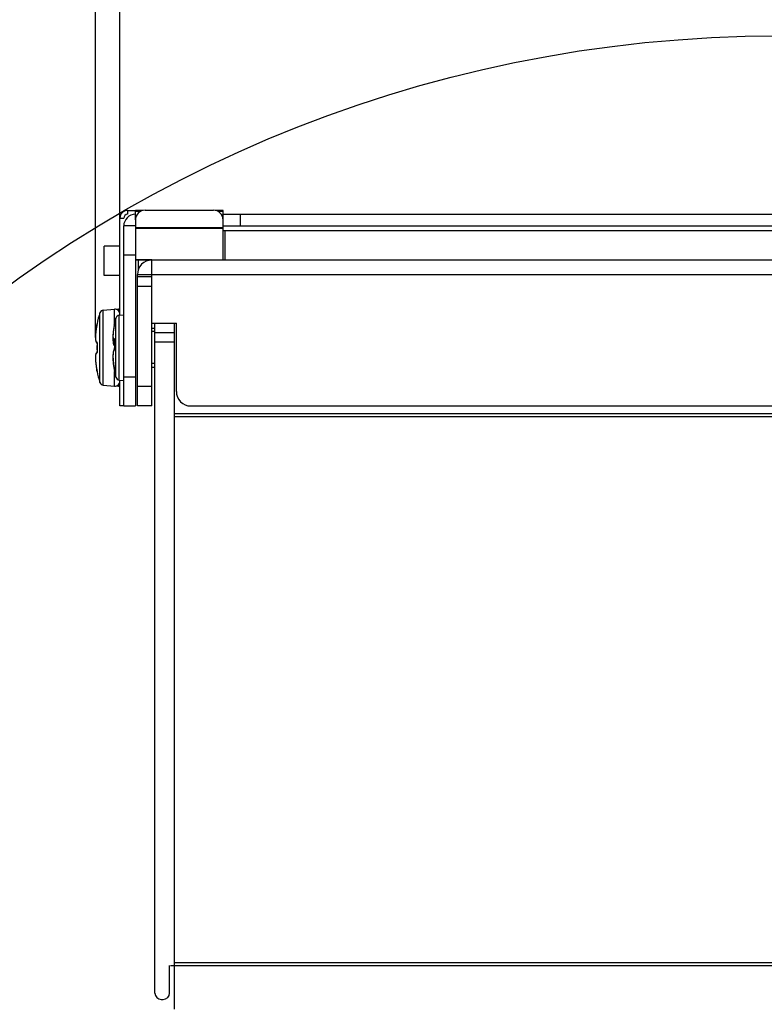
# Model space of a CAD drawing. Header units: millimetres. Extents: x 0 to 420, y 0 to 297.
# Tile 100 of 104: x 333 to 352, y 234 to 259. Entities that reach past the tile are written whole.
import ezdxf

# ---------------------------------------------------------------- set-up
doc = ezdxf.new("R2010")
doc.units = ezdxf.units.MM
doc.header["$LTSCALE"] = 23.1
doc.header["$PDMODE"] = 3
doc.header["$PDSIZE"] = 0.3125
doc.layers.get('0').update_dxf_attribs({"linetype": 'CONTINUOUS'})
doc.layers.get('Defpoints').update_dxf_attribs({"linetype": 'CONTINUOUS'})
for name, color, linetype in [('02___PRT_ALL_AXES', 7, 'CONTINUOUS'), ('AXES', 7, 'CONTINUOUS'), ('DIM_PILOTEES', 7, 'CONTINUOUS')]:
    doc.layers.add(name, color=color, linetype=linetype)
doc.styles.get("Standard").update_dxf_attribs({"font": 'txt', "width": 0.7})
doc.dimstyles.new('DIMSTYLE_1', dxfattribs={"dimtxt": 2.5, "dimasz": 3.5, "dimexe": 2, "dimexo": 0, "dimtad": 1, "dimdec": 0, "dimlfac": 4, "dimdsep": 46, "dimtxsty": 'Standard', "dimblk": '_FILLED', "dimblk1": '_FILLED', "dimblk2": '_FILLED', "dimcen": 0.09, "dimazin": 2, "dimtp": 0.5, "dimtm": 0.5, "dimtfac": 1, "dimtdec": 0, "dimtofl": 0, "dimtmove": 0, "dimatfit": 3, "dimldrblk": '_FILLED', "dimfxl": 0, "dimtolj": 1, "dimarcsym": 0})
doc.dimstyles.new('DIMSTYLE_5', dxfattribs={"dimtxt": 2.5, "dimasz": 3.5, "dimexe": 2, "dimexo": 0, "dimgap": 2.5, "dimtad": 1, "dimlfac": 4, "dimdsep": 46, "dimtxsty": 'Standard', "dimblk": '_FILLED', "dimblk1": '_FILLED', "dimblk2": '_FILLED', "dimcen": 0.09, "dimazin": 2, "dimtp": 0.5, "dimtm": 0.5, "dimtfac": 1, "dimtofl": 0, "dimtmove": 0, "dimatfit": 3, "dimldrblk": '_FILLED', "dimfxl": 0, "dimtolj": 1, "dimarcsym": 0})

# ---------------------------------------------------------------- blocks, each defined once
blk = doc.blocks.new('_FILLED')
at = {"color": 0, "linetype": 'ByBlock'}
blk.add_solid([(0, 0), (-1, 0.1429), (-1, -0.1429)], dxfattribs=at)
blk = doc.blocks.new('*D6')
at = {"layer": 'DIM_PILOTEES', "color": 2, "linetype": 'Continuous'}
for p, q in [((370.369, 250.876), (370.369, 152.328)), ((334.079, 188.243), (334.079, 152.328)), ((334.079, 154.328), (352.224, 154.328)), ((370.369, 154.328), (352.224, 154.328))]:
    blk.add_line(p, q, dxfattribs=at)
at = {"layer": 'DIM_PILOTEES', "color": 2, "linetype": 'Continuous', "xscale": 3.5, "yscale": 3.5, "zscale": 3.5, "rotation": 180}
blk.add_blockref('_FILLED', (334.079, 154.328), dxfattribs=at)
at = {"layer": 'DIM_PILOTEES', "color": 2, "linetype": 'Continuous', "xscale": 3.5, "yscale": 3.5, "zscale": 3.5}
blk.add_blockref('_FILLED', (370.369, 154.328), dxfattribs=at)
at = {"layer": 'DIM_PILOTEES', "color": 2, "linetype": 'Continuous', "insert": (352.835, 157.453), "char_height": 2.5, "width": 7.76786, "attachment_point": 2, "line_spacing_factor": 0.9}
blk.add_mtext('{\\ftxt;\\W0.0001;\\H0.0001;\\~}{\\ftxt;\\W2.0714285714;\\H2.5; }{\\ftxt;\\W0.0001;\\H0.0001;\\~}', dxfattribs=at)
blk = doc.blocks.new('*D7')
at = {"layer": 'DIM_PILOTEES', "color": 2, "linetype": 'Continuous'}
for p, q in [((335.9, 254.054), (335.9, 267.016)), ((369.775, 254.054), (369.775, 267.016)), ((335.9, 265.016), (352.838, 265.016)), ((369.775, 265.016), (352.838, 265.016))]:
    blk.add_line(p, q, dxfattribs=at)
at = {"layer": 'DIM_PILOTEES', "color": 2, "linetype": 'Continuous', "xscale": 3.5, "yscale": 3.5, "zscale": 3.5, "rotation": 180}
blk.add_blockref('_FILLED', (335.9, 265.016), dxfattribs=at)
at = {"layer": 'DIM_PILOTEES', "color": 2, "linetype": 'Continuous', "xscale": 3.5, "yscale": 3.5, "zscale": 3.5}
blk.add_blockref('_FILLED', (369.775, 265.016), dxfattribs=at)
at = {"layer": 'DIM_PILOTEES', "color": 2, "linetype": 'Continuous', "insert": (352.702, 268.141), "char_height": 2.5, "width": 7.76786, "attachment_point": 2, "line_spacing_factor": 0.9}
blk.add_mtext('{\\ftxt;\\W0.0001;\\H0.0001;\\~}{\\ftxt;\\W2.0714285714;\\H2.5; }{\\ftxt;\\W0.0001;\\H0.0001;\\~}', dxfattribs=at)
blk = doc.blocks.new('*D8')
at = {"layer": 'DIM_PILOTEES', "color": 2, "linetype": 'Continuous'}
for p, q in [((335.273, 250.99), (335.273, 273.834)), ((370.402, 250.99), (370.402, 273.834)), ((335.273, 271.834), (352.838, 271.834)), ((370.402, 271.834), (352.838, 271.834))]:
    blk.add_line(p, q, dxfattribs=at)
at = {"layer": 'DIM_PILOTEES', "color": 2, "linetype": 'Continuous', "xscale": 3.5, "yscale": 3.5, "zscale": 3.5, "rotation": 180}
blk.add_blockref('_FILLED', (335.273, 271.834), dxfattribs=at)
at = {"layer": 'DIM_PILOTEES', "color": 2, "linetype": 'Continuous', "xscale": 3.5, "yscale": 3.5, "zscale": 3.5}
blk.add_blockref('_FILLED', (370.402, 271.834), dxfattribs=at)
at = {"layer": 'DIM_PILOTEES', "color": 2, "linetype": 'Continuous', "insert": (352.111, 274.959), "char_height": 2.5, "width": 7.23214, "attachment_point": 2, "line_spacing_factor": 0.9}
blk.add_mtext('{\\ftxt;\\W0.0001;\\H0.0001;\\~}{\\ftxt;\\W1.9285714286;\\H2.5; }{\\ftxt;\\W0.0001;\\H0.0001;\\~}', dxfattribs=at)
blk = doc.blocks.new('*D9')
at = {"layer": 'Defpoints', "color": 0, "linetype": 'Continuous'}
for p in [(323.479, 271.104), (352.829, 225.034), (309.135, 219.281), (396.54, 219.279)]:
    blk.add_point(p, dxfattribs=at)
at = {"layer": 'DIM_PILOTEES', "color": 0, "linetype": 'Continuous', "lineweight": -2}
for p, q in [((309.135, 219.281), (296.688, 217.643)), ((396.54, 219.279), (408.97, 217.643))]:
    blk.add_line(p, q, dxfattribs=at)
blk.add_arc((352.829, 225.034), 54.625, 356.1717, 183.8283, dxfattribs=at)
at = {"layer": 'DIM_PILOTEES', "color": 0, "linetype": 'Continuous', "lineweight": -2, "xscale": 3.5, "yscale": 3.5, "zscale": 3.5}
for p, rotation in [((298.671, 217.904), 275.6641338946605), ((406.987, 217.904), 264.3358661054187)]:
    blk.add_blockref('_FILLED', p, dxfattribs=dict(at, rotation=rotation))
at = {"layer": 'DIM_PILOTEES', "color": 0, "linetype": 'Continuous', "insert": (360.867, 284.956), "char_height": 2.5, "width": 23.75, "attachment_point": 2, "rotation": 352.3597, "line_spacing_factor": 0.9}
blk.add_mtext('\\A1;{\\ftxt;\\W0.0001;\\H0.0001;\\~}{\\ftxt;\\W3.5952380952;\\H2.5; }{\\ftxt;\\W0.0001;\\H0.0001;\\~}{\\ftxt;\\W0.0001;\\H0.0001;\\~}{\\ftxt;\\W2.0714285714;\\H2.5; }{\\ftxt;\\W0.0001;\\H0.0001;\\~}{\\ftxt;\\W0.0001;\\H0.0001;\\~}{\\ftxt;\\W0.6666666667;\\H2.5; }{\\ftxt;\\W0.0001;\\H0.0001;\\~}', dxfattribs=at)

msp = doc.modelspace()

# ---------------------------------------------------------------- linework, layer by layer
at = {"color": 7, "linetype": 'Continuous'}
for p, q in [((335.9002, 251.5633), (335.9002, 254.0539)), ((335.9002, 254.0539), (336.0002, 254.0539)), ((336.1002, 254.2539), (336.1002, 254.1539)), ((336.1002, 254.2539), (336.3002, 254.2539)), ((336.3002, 254.0089), (336.3002, 254.2518)), ((336.4917, 254.2518), (336.3002, 254.2518)), ((336.431, 254.2281), (336.3002, 254.2281)), ((338.5502, 254.2518), (338.3588, 254.2518)), ((338.5502, 254.2281), (338.4195, 254.2281)), ((338.5502, 254.0089), (338.5502, 254.2518)), ((367.1252, 253.7289), (338.5502, 253.7289)), ((338.6002, 252.9789), (338.6002, 253.7289)), ((369.2502, 252.9789), (336.4252, 252.9789)), ((336.7252, 252.5539), (336.7252, 252.9789)), ((336.3502, 249.2289), (336.3502, 252.6039)), ((336.3502, 252.6039), (369.3252, 252.6039)), ((336.3502, 252.5539), (336.7252, 252.5539)), ((336.3502, 252.3039), (336.7252, 252.3039)), ((335.3862, 249.8361), (335.3862, 251.6216)), ((335.4729, 251.6915), (335.7643, 251.717)), ((335.4729, 249.7663), (335.4729, 251.6915)), ((335.7643, 251.3455), (335.7643, 251.717)), ((335.8105, 251.7123), (335.8643, 251.717)), ((335.8643, 251.6798), (335.8643, 251.717)), ((335.8862, 251.5633), (336.0002, 251.5733)), ((335.8862, 249.8945), (335.8862, 251.5633)), ((335.3006, 251.2566), (335.2945, 251.22)), ((335.3063, 251.2875), (335.3006, 251.2564)), ((335.3077, 251.2945), (335.3063, 251.2875)), ((335.3064, 251.2874), (335.3063, 251.2875)), ((335.3091, 251.3021), (335.3073, 251.2926)), ((335.3101, 251.3079), (335.3088, 251.3006)), ((335.3103, 251.309), (335.3098, 251.3063)), ((335.3112, 251.3142), (335.3101, 251.3079)), ((335.312, 251.3189), (335.3111, 251.3134)), ((335.3127, 251.323), (335.3119, 251.3183)), ((335.3133, 251.3266), (335.3127, 251.3227)), ((335.3135, 251.3283), (335.313, 251.3249)), ((335.3133, 251.3406), (335.3148, 251.3405)), ((335.3136, 251.3292), (335.3135, 251.3283)), ((335.3136, 251.3292), (335.3135, 251.3283)), ((335.3144, 251.3352), (335.3136, 251.3292)), ((335.3144, 251.3353), (335.3144, 251.335)), ((335.3144, 251.3349), (335.3144, 251.3353)), ((335.7635, 251.3402), (335.7563, 251.3027)), ((335.7564, 251.3028), (335.7563, 251.3027)), ((335.7564, 251.3028), (335.7633, 251.3393)), ((335.7633, 251.3393), (335.7648, 251.3479)), ((335.7647, 251.3467), (335.7635, 251.3402)), ((335.7646, 251.3469), (335.7648, 251.3479)), ((335.7981, 249.9688), (335.7981, 251.489)), ((336.7252, 251.3539), (337.3502, 251.3539)), ((336.8002, 234.1414), (336.8002, 251.3539)), ((337.3002, 233.7289), (337.3002, 251.3539)), ((337.3502, 249.6039), (337.3502, 251.3539)), ((335.2736, 251.0247), (335.2729, 250.9986)), ((335.2729, 250.9988), (335.2729, 250.9752)), ((335.2751, 251.0529), (335.2736, 251.0245)), ((335.2774, 251.0833), (335.2751, 251.0527)), ((335.2765, 251.0724), (335.2764, 251.0708)), ((335.2805, 251.1156), (335.2773, 251.083)), ((335.2844, 251.1494), (335.2804, 251.1152)), ((335.2891, 251.1845), (335.2843, 251.1491)), ((335.2945, 251.2205), (335.289, 251.1841)), ((337.3002, 251.1115), (336.8002, 251.1115)), ((335.2729, 250.9754), (335.2736, 250.9542)), ((335.2736, 250.9544), (335.275, 250.9356)), ((335.2749, 250.9357), (335.2769, 250.9193)), ((335.2769, 250.9194), (335.2794, 250.905)), ((335.2794, 250.905), (335.2825, 250.8925)), ((335.2825, 250.8926), (335.2863, 250.8816)), ((335.2862, 250.8817), (335.291, 250.872)), ((335.3049, 250.8563), (335.3135, 250.8518)), ((335.3133, 250.7371), (335.3133, 250.7207)), ((335.3134, 250.8528), (335.3137, 250.8499)), ((335.3137, 250.8502), (335.314, 250.8466)), ((335.3139, 250.847), (335.3142, 250.843)), ((335.3142, 250.8434), (335.3143, 250.8391)), ((335.3143, 250.8396), (335.3144, 250.835)), ((335.3144, 250.8312), (335.3143, 250.8261)), ((335.3148, 250.8251), (335.3143, 250.8251)), ((335.3144, 250.8355), (335.3144, 250.8307)), ((335.7558, 250.7815), (335.763, 250.7752)), ((335.7633, 250.8171), (335.7633, 250.8164)), ((335.7639, 250.9206), (335.764, 250.9206)), ((335.7639, 250.9206), (335.7644, 250.9205)), ((335.7648, 250.9123), (335.7648, 250.9115)), ((337.3002, 250.8665), (336.8002, 250.8665)), ((335.2736, 250.5036), (335.2729, 250.4824)), ((335.2729, 250.4826), (335.2729, 250.459)), ((335.275, 250.5222), (335.2736, 250.5034)), ((335.2769, 250.5385), (335.2749, 250.5221)), ((335.2794, 250.5528), (335.2769, 250.5384)), ((335.2825, 250.5653), (335.2794, 250.5527)), ((335.2863, 250.5762), (335.2825, 250.5652)), ((335.3148, 250.6327), (335.3143, 250.6327)), ((335.7641, 250.7289), (335.7639, 250.724)), ((335.2729, 250.4592), (335.2736, 250.4331)), ((335.2736, 250.4333), (335.2751, 250.4049)), ((335.2751, 250.4051), (335.2774, 250.3745)), ((335.2773, 250.3748), (335.2805, 250.3422)), ((335.2804, 250.3425), (335.2844, 250.3084)), ((335.2843, 250.3087), (335.2891, 250.2733)), ((335.289, 250.2737), (335.2945, 250.2373)), ((335.2945, 250.2377), (335.3006, 250.2012)), ((335.7429, 250.2746), (335.7433, 250.2717)), ((335.3006, 250.2014), (335.3063, 250.1703)), ((335.3064, 250.1704), (335.3063, 250.1703)), ((335.3063, 250.1703), (335.308, 250.1618)), ((335.308, 250.1618), (335.3091, 250.1554)), ((335.3091, 250.1554), (335.3102, 250.1494)), ((335.3102, 250.1494), (335.3112, 250.1439)), ((335.3112, 250.1439), (335.312, 250.1389)), ((335.312, 250.1389), (335.3128, 250.1344)), ((335.3148, 250.1173), (335.3133, 250.1172)), ((335.3136, 250.1286), (335.3144, 250.123)), ((335.3144, 250.123), (335.3144, 250.1228)), ((335.3144, 250.123), (335.3144, 250.1225)), ((335.7563, 250.1551), (335.7635, 250.1176)), ((335.7564, 250.1974), (335.7564, 250.1971)), ((335.7644, 250.1453), (335.7638, 250.1424)), ((335.7643, 249.7408), (335.7643, 250.1123)), ((335.7644, 250.1453), (335.7644, 250.1447)), ((335.7649, 250.1413), (335.7645, 250.1461)), ((335.7646, 250.1109), (335.7646, 250.1108)), ((335.7646, 250.1108), (335.7648, 250.1099)), ((335.7648, 250.1376), (335.7649, 250.1413)), ((335.4729, 249.7663), (335.7643, 249.7408)), ((335.8105, 249.7455), (335.8643, 249.7408)), ((335.8643, 249.7408), (335.8643, 249.778)), ((335.8862, 249.8945), (336.0002, 249.8845)), ((335.9002, 249.2289), (335.9002, 249.8945)), ((336.7252, 249.7289), (336.3502, 249.7289)), ((336.0002, 249.2289), (335.9002, 249.2289)), ((336.7252, 249.2289), (336.3502, 249.2289)), ((337.7252, 249.2289), (367.9502, 249.2289)), ((368.3752, 249.0289), (337.3002, 249.0289)), ((368.3752, 248.9539), (337.3002, 248.9539)), ((337.1752, 234.1414), (337.1752, 234.8539)), ((337.2002, 234.8539), (368.4752, 234.8539)), ((337.3002, 234.9289), (368.3752, 234.9289)), ((336.9627, 233.9789), (337.0127, 233.9789))]:
    msp.add_line(p, q, dxfattribs=at)
at = {"color": 3, "linetype": 'Continuous'}
for p, q in [((336.5502, 254.2596), (338.3002, 254.2596)), ((336.3002, 254.0089), (336.3002, 253.8077)), ((336.3002, 253.8149), (338.5502, 253.8149)), ((336.3002, 253.7991), (338.5502, 253.7991)), ((338.5502, 252.9902), (338.5502, 254.0089)), ((336.3002, 252.9902), (336.7252, 252.9902)), ((336.3002, 252.9867), (336.7252, 252.9867)), ((338.5502, 252.9875), (338.5502, 252.9867)), ((336.7252, 249.2289), (336.7252, 252.5539))]:
    msp.add_line(p, q, dxfattribs=at)
at = {"color": 2, "linetype": 'Continuous'}
for p, q in [((336.8002, 251.1414), (336.7252, 251.1414)), ((336.8002, 250.3164), (336.7252, 250.3164))]:
    msp.add_line(p, q, dxfattribs=at)
at = {"color": 7, "linetype": 'Continuous'}
for points in [[(335.7563, 251.3027), (335.7516, 251.2774), (335.7464, 251.2482), (335.7418, 251.2201), (335.7378, 251.1933), (335.7343, 251.1678), (335.7313, 251.1437), (335.7287, 251.121), (335.7267, 251.0996), (335.7251, 251.0797), (335.7239, 251.0611), (335.7232, 251.0439), (335.7228, 251.028), (335.7229, 251.0134), (335.7233, 251.0001)], [(335.7646, 251.3469), (335.7636, 251.341), (335.7635, 251.3402)], [(335.7238, 250.9925), (335.7231, 250.9702), (335.7228, 250.9428), (335.7233, 250.9176), (335.7244, 250.8945), (335.7262, 250.8735), (335.7286, 250.8548), (335.7315, 250.8382), (335.735, 250.8235), (335.739, 250.8107), (335.7437, 250.7996), (335.7492, 250.7898), (335.7558, 250.7815)], [(335.7233, 251.0001), (335.7241, 250.9881), (335.7252, 250.9772), (335.7267, 250.9675), (335.7286, 250.9588), (335.731, 250.9509), (335.734, 250.9437), (335.7379, 250.937), (335.7428, 250.9309), (335.7493, 250.9257), (335.7569, 250.9221), (335.764, 250.9206)], [(335.291, 250.872), (335.297, 250.8636), (335.3049, 250.8563)], [(335.3118, 250.8615), (335.3119, 250.8613), (335.3121, 250.8605), (335.3124, 250.8593), (335.3127, 250.8576), (335.3131, 250.8554), (335.3134, 250.8528)], [(335.3143, 250.8267), (335.3139, 250.8133), (335.3135, 250.7953), (335.3131, 250.7773), (335.3129, 250.7592), (335.3128, 250.7412), (335.3127, 250.7289)], [(335.7618, 250.7763), (335.7619, 250.7758), (335.7623, 250.7736), (335.7627, 250.771), (335.7631, 250.768), (335.7631, 250.7678)], [(335.7639, 250.7338), (335.7644, 250.7181), (335.7644, 250.7135), (335.7644, 250.7089), (335.7642, 250.7045), (335.764, 250.7003), (335.7638, 250.6963), (335.7634, 250.6926), (335.7631, 250.6893), (335.7627, 250.6864), (335.7622, 250.6838), (335.7618, 250.6817)], [(335.7626, 250.9415), (335.7626, 250.9414), (335.7628, 250.9409), (335.763, 250.9399), (335.7632, 250.9385), (335.7635, 250.9367), (335.7637, 250.9346), (335.7639, 250.9321), (335.7641, 250.9293), (335.7643, 250.9263), (335.7644, 250.923)], [(335.7639, 250.8993), (335.7635, 250.8817), (335.7631, 250.8642), (335.7629, 250.8466), (335.7628, 250.8291), (335.7627, 250.8163)], [(335.7627, 250.8163), (335.7628, 250.804), (335.7629, 250.7865), (335.7631, 250.7689), (335.7635, 250.7514), (335.7639, 250.7338)], [(335.7644, 250.923), (335.7644, 250.9196), (335.7644, 250.9159), (335.7643, 250.9122), (335.7639, 250.8993)], [(335.3135, 250.606), (335.3049, 250.6014), (335.297, 250.5942), (335.291, 250.5858), (335.2862, 250.5761)], [(335.3136, 250.6072), (335.3133, 250.6043), (335.313, 250.6018), (335.3126, 250.5997), (335.3123, 250.5981), (335.312, 250.597)], [(335.3127, 250.7289), (335.3128, 250.7171), (335.3129, 250.6991), (335.3131, 250.681), (335.3135, 250.663), (335.3139, 250.645)], [(335.3139, 250.645), (335.3143, 250.6309), (335.3144, 250.6264), (335.3144, 250.622), (335.3143, 250.6179), (335.3141, 250.614), (335.3139, 250.6104), (335.3136, 250.6072)], [(335.7618, 250.6815), (335.7558, 250.6763), (335.7492, 250.668), (335.7437, 250.6582), (335.739, 250.6471), (335.735, 250.6343), (335.7315, 250.6196), (335.7286, 250.603), (335.7262, 250.5842), (335.7244, 250.5633), (335.7233, 250.5402), (335.7228, 250.515), (335.7231, 250.4876)], [(335.7231, 250.4876), (335.724, 250.4584), (335.7257, 250.4275), (335.7282, 250.3953), (335.7314, 250.362), (335.7354, 250.328), (335.74, 250.2937), (335.7452, 250.2595), (335.751, 250.2257), (335.7564, 250.1971)], [(335.7618, 250.6817), (335.7614, 250.68), (335.7611, 250.6789), (335.761, 250.6784)], [(335.7639, 250.724), (335.7635, 250.7064), (335.7631, 250.6901)], [(335.7238, 250.4653), (335.7233, 250.4577), (335.7229, 250.4444), (335.7228, 250.4298), (335.7232, 250.4139), (335.7239, 250.3967), (335.7251, 250.3781), (335.7267, 250.3582), (335.7287, 250.3368), (335.7313, 250.3141), (335.7343, 250.29), (335.7378, 250.2645), (335.7418, 250.2377), (335.7464, 250.2096)], [(335.3128, 250.1344), (335.3133, 250.1306), (335.3136, 250.129), (335.3136, 250.1286)], [(335.7464, 250.2096), (335.7516, 250.1804), (335.7563, 250.1551)], [(335.7564, 250.1971), (335.7572, 250.1926), (335.7579, 250.1889), (335.7586, 250.1853), (335.7592, 250.1817), (335.7598, 250.1782), (335.7604, 250.1749), (335.7609, 250.1716), (335.7614, 250.1685), (335.7619, 250.1655), (335.7623, 250.1627), (335.7627, 250.16), (335.763, 250.1576), (335.7633, 250.1553), (335.7636, 250.1532), (335.7638, 250.1513), (335.764, 250.1496), (335.7642, 250.1481), (335.7643, 250.1468), (335.7643, 250.1458), (335.7644, 250.1453)], [(335.7638, 250.1424), (335.7631, 250.1359), (335.7627, 250.1295), (335.7629, 250.1231)], [(335.7629, 250.1231), (335.7636, 250.1168), (335.7646, 250.1108)]]:
    msp.add_lwpolyline(points, dxfattribs=at)
msp.add_circle((352.8293, 225.0337), 33.7052, dxfattribs=at)
for centre, radius, start, end in [((336.1002, 254.0539), 0.2, 90, 180), ((336.7252, 252.6039), 0.375, 90, 180), ((338.2502, 250.7289), 3, 162.68745, 168.23433), ((335.4816, 251.5919), 0.1, 95, 162.68745), ((335.7752, 251.5925), 0.125, 0, 95), ((335.8949, 251.4637), 0.1, 95, 165.32287), ((335.8752, 251.5925), 0.125, 78.44233, 95), ((337.4385, 250.8764), 2.1713, 170.23709, 170.65951), ((337.476, 250.8699), 2.2094, 169.09859, 170.23665), ((335.3377, 251.3355), 0.025, 168.23433, 194.76575), ((335.3394, 251.3354), 0.0252, 168.29972, 181.35381), ((338.028, 250.8602), 2.3143, 170.5657, 170.93084), ((338.0882, 250.8503), 2.3753, 170.29653, 170.56622), ((338.1569, 250.8385), 2.4451, 169.78423, 170.29543), ((338.2363, 250.8241), 2.5258, 169.07615, 169.78426), ((338.7002, 250.7289), 3, 165.32287, 168.11107), ((336.8124, 250.9527), 1.5405, 174.50312, 175.5427), ((336.9147, 250.943), 1.6432, 174.24132, 174.50772), ((336.9868, 250.9357), 1.7157, 173.7152, 174.2395), ((337.0793, 250.9255), 1.8088, 173.18839, 173.71548), ((337.1694, 250.9147), 1.8996, 172.61387, 173.18816), ((337.2496, 250.9044), 1.9804, 172.16482, 172.61502), ((337.3147, 250.8954), 2.0461, 171.61917, 172.1646), ((337.3745, 250.8866), 2.1065, 171.07336, 171.61948), ((337.4131, 250.8806), 2.1457, 170.6596, 171.07407), ((337.3246, 250.9561), 1.6043, 173.55355, 173.72373), ((337.4035, 250.9472), 1.6837, 173.09952, 173.55133), ((337.4936, 250.9363), 1.7745, 172.84526, 173.10132), ((337.6018, 250.9226), 1.8835, 172.23914, 172.84193), ((337.7252, 250.9059), 2.0081, 171.8821, 172.24187), ((337.8082, 250.8941), 2.092, 171.56937, 171.88253), ((337.8841, 250.8828), 2.1686, 171.2294, 171.56929), ((337.9575, 250.8715), 2.2429, 170.93106, 171.22968), ((338.3143, 250.7289), 3.0011, 178.16285, 179.84357), ((335.0448, 250.8337), 0.2701, 358.1706, 359.64683), ((338.6999, 250.8171), 2.9367, 178.1568, 180.00008), ((338.7043, 250.8171), 2.941, 180.01465, 181.85571), ((335.7648, 250.9288), 0.00824, 264.79766, 267.46081), ((335.4992, 250.9209), 0.2657, 358.14013, 359.04028), ((338.3143, 250.7289), 3.0011, 180.1565, 181.83715), ((335.0449, 250.6241), 0.2701, 0.37979, 1.83), ((335.7807, 250.665), 0.0243, 130.44277, 143.17902), ((335.6241, 250.7031), 0.1403, 351.53458, 352.65077), ((335.5061, 250.7135), 0.2588, 1.68526, 1.85543), ((335.4995, 250.7133), 0.2655, 359.99932, 1.68189), ((336.8673, 250.5102), 1.5956, 185.20909, 185.50836), ((336.9561, 250.5188), 1.6849, 185.51058, 186.3363), ((337.0788, 250.5322), 1.8083, 186.32886, 186.7568), ((337.1652, 250.5425), 1.8954, 186.75821, 187.39193), ((337.2515, 250.5537), 1.9823, 187.39042, 187.85652), ((337.3095, 250.5616), 2.0408, 187.85596, 188.25299), ((337.3687, 250.5703), 2.1007, 188.25407, 188.94641), ((337.4128, 250.5772), 2.1453, 188.94492, 189.3447), ((337.4364, 250.581), 2.1692, 189.34483, 189.77696), ((337.6417, 250.5666), 1.9211, 187.48658, 188.74054), ((337.6348, 250.5653), 1.9141, 188.82179, 191.08014), ((337.4775, 250.5882), 2.2109, 189.77768, 190.90168), ((335.3377, 250.1223), 0.025, 165.23333, 191.76567), ((338.2502, 250.7289), 3, 191.76567, 197.31255), ((335.3394, 250.1224), 0.0251, 178.65021, 191.71008), ((335.8249, 250.1236), 0.0617, 188.24526, 191.8941), ((335.5702, 250.1272), 0.1952, 5.57597, 6.48285), ((335.789, 250.1426), 0.0247, 172.62347, 191.80611), ((338.7002, 250.7289), 3, 191.88893, 194.67713), ((335.4816, 249.8659), 0.1, 197.31255, 265), ((335.7752, 249.8653), 0.125, 265, 360), ((335.8949, 249.9941), 0.1, 194.67713, 265), ((335.8752, 249.8653), 0.125, 265, 281.55767), ((337.7252, 249.6039), 0.375, 180, 270), ((336.9627, 234.1414), 0.1625, 180, 270), ((337.0127, 234.1414), 0.1625, 270, 360)]:
    msp.add_arc(centre, radius, start, end, dxfattribs=at)
at = {"color": 3, "linetype": 'Continuous'}
msp.add_arc((336.1002, 254.0539), 0.1, 90, 180, dxfattribs=at)
for points, knots in [([(336.5502, 254.2596), (336.4861, 254.2596), (336.3525, 254.2062), (336.3002, 254.0726), (336.3002, 254.0089)], [0, 0, 0, 0, 0.5015043, 1, 1, 1, 1]), ([(338.5502, 254.0089), (338.5502, 254.0726), (338.4979, 254.2062), (338.3644, 254.2596), (338.3002, 254.2596)], [0, 0, 0, 0, 0.4984957, 1, 1, 1, 1])]:
    msp.add_open_spline(points, degree=3, knots=knots, dxfattribs=at)
at = {"color": 7, "linetype": 'Continuous'}
for points, knots in [([(335.3064, 251.2878), (335.3072, 251.2915), (335.3097, 251.3049), (335.312, 251.3183), (335.3135, 251.328)], [0, 0, 0, 0, 0.2800737, 1, 1, 1, 1]), ([(335.3135, 251.328), (335.3138, 251.3297), (335.3142, 251.3328), (335.3147, 251.3364), (335.3149, 251.3385), (335.315, 251.3395), (335.3149, 251.3401), (335.3149, 251.3405), (335.3148, 251.3405)], [0, 0, 0, 0, 0.4246549, 0.738441, 0.8505212, 0.9314014, 0.980752, 1, 1, 1, 1]), ([(335.2764, 251.0708), (335.2753, 251.0559), (335.2736, 251.0275), (335.2727, 250.9875), (335.2737, 250.9528), (335.2764, 250.924), (335.281, 250.9017), (335.2869, 250.8858), (335.2945, 250.8771), (335.3015, 250.8751), (335.3048, 250.8756), (335.3064, 250.8761)], [0, 0, 0, 0, 0.2144228, 0.4067515, 0.5734159, 0.7117032, 0.8200935, 0.8990229, 0.9533728, 0.9762023, 1, 1, 1, 1]), ([(335.7299, 251.1315), (335.7281, 251.1156), (335.7253, 251.0856), (335.723, 251.0438), (335.7228, 251.0088), (335.7249, 250.9814), (335.7285, 250.9634), (335.733, 250.9536), (335.7367, 250.9491), (335.7413, 250.9469), (335.7464, 250.9475), (335.7515, 250.9504), (335.7547, 250.9533), (335.7564, 250.9551)], [0, 0, 0, 0, 0.2319655, 0.4352824, 0.6052589, 0.7384796, 0.8335288, 0.8674831, 0.8938814, 0.9157186, 0.9379329, 0.9651894, 1, 1, 1, 1]), ([(335.314, 250.8546), (335.3137, 250.8578), (335.3128, 250.8636), (335.3115, 250.8702), (335.3085, 250.8767), (335.3064, 250.8761)], [0, 0, 0, 0, 0.4059716, 0.7130353, 1, 1, 1, 1]), ([(335.3149, 250.832), (335.315, 250.8341), (335.3149, 250.8416), (335.3145, 250.8491), (335.314, 250.8546)], [0, 0, 0, 0, 0.2660373, 1, 1, 1, 1]), ([(335.7629, 250.7883), (335.7596, 250.7959), (335.7543, 250.8142), (335.7467, 250.8611), (335.7453, 250.9005), (335.7452, 250.9289)], [0, 0, 0, 0, 0.1737646, 0.4002879, 1, 1, 1, 1]), ([(335.7564, 250.955), (335.7562, 250.9517), (335.7574, 250.9449), (335.7611, 250.9391), (335.7634, 250.9366)], [0, 0, 0, 0, 0.4970802, 1, 1, 1, 1]), ([(335.7645, 250.9339), (335.7643, 250.9375), (335.7637, 250.9437), (335.7622, 250.9507), (335.7606, 250.9543), (335.7593, 250.9559), (335.7576, 250.9561), (335.7567, 250.9555), (335.7564, 250.9551)], [0, 0, 0, 0, 0.4201045, 0.7180454, 0.8166967, 0.8846322, 0.9363161, 1, 1, 1, 1]), ([(335.7649, 250.9164), (335.7649, 250.918), (335.765, 250.9238), (335.7648, 250.9296), (335.7645, 250.9339)], [0, 0, 0, 0, 0.2643444, 1, 1, 1, 1]), ([(335.3064, 250.5817), (335.3047, 250.5822), (335.3012, 250.5827), (335.296, 250.581), (335.2914, 250.5772), (335.2855, 250.5687), (335.28, 250.5525), (335.2756, 250.5276), (335.2732, 250.4955), (335.2727, 250.457), (335.2744, 250.4129), (335.2767, 250.3817), (335.2782, 250.3653)], [0, 0, 0, 0, 0.0227249, 0.0446565, 0.0691576, 0.0987638, 0.1781507, 0.2876225, 0.4271214, 0.5946396, 0.7869565, 1, 1, 1, 1]), ([(335.3064, 250.5817), (335.3086, 250.5811), (335.3115, 250.5877), (335.3128, 250.5943), (335.3137, 250.6002), (335.314, 250.6034)], [0, 0, 0, 0, 0.2879187, 0.594955, 1, 1, 1, 1]), ([(335.314, 250.6034), (335.3142, 250.6051), (335.3148, 250.6126), (335.315, 250.6201), (335.3149, 250.6259)], [0, 0, 0, 0, 0.2310059, 1, 1, 1, 1]), ([(335.7564, 250.6638), (335.7514, 250.6615), (335.745, 250.654), (335.7391, 250.6418), (335.7328, 250.6234), (335.7273, 250.5938), (335.7235, 250.5514), (335.7226, 250.5008), (335.7252, 250.4216), (335.7313, 250.3595), (335.7369, 250.3169)], [0, 0, 0, 0, 0.0461253, 0.0773721, 0.1149828, 0.2099528, 0.3305858, 0.4742496, 0.637011, 1, 1, 1, 1]), ([(335.7564, 250.6638), (335.7572, 250.6641), (335.7587, 250.6661), (335.7612, 250.6723), (335.7623, 250.6781), (335.7629, 250.6825)], [0, 0, 0, 0, 0.1334032, 0.3441287, 1, 1, 1, 1]), ([(335.7633, 250.6852), (335.7636, 250.6873), (335.7646, 250.6967), (335.765, 250.7061), (335.765, 250.7133)], [0, 0, 0, 0, 0.2297867, 1, 1, 1, 1]), ([(335.7648, 250.7218), (335.7647, 250.7218), (335.7645, 250.7216), (335.7643, 250.7213), (335.7643, 250.7211)], [0, 0, 0, 0, 0.3200247, 1, 1, 1, 1]), ([(335.3135, 250.1299), (335.3131, 250.1327), (335.3109, 250.1461), (335.3085, 250.1595), (335.3064, 250.17)], [0, 0, 0, 0, 0.2074752, 1, 1, 1, 1]), ([(335.3148, 250.1173), (335.3149, 250.1173), (335.3149, 250.1177), (335.315, 250.1183), (335.3149, 250.1194), (335.3147, 250.1215), (335.3142, 250.1251), (335.3138, 250.1282), (335.3135, 250.1299)], [0, 0, 0, 0, 0.0192211, 0.0685956, 0.1495136, 0.2616346, 0.5754626, 1, 1, 1, 1]), ([(335.7563, 250.1551), (335.7563, 250.1553), (335.757, 250.1558), (335.7582, 250.1563), (335.7603, 250.1571), (335.762, 250.1576), (335.763, 250.1579)], [0, 0, 0, 0, 0.0850073, 0.2798436, 0.5878817, 1, 1, 1, 1]), ([(335.7642, 250.1492), (335.7634, 250.1565), (335.761, 250.1727), (335.7581, 250.1887), (335.7564, 250.1974)], [0, 0, 0, 0, 0.4526809, 1, 1, 1, 1]), ([(335.7648, 250.1376), (335.7644, 250.1357), (335.7631, 250.1281), (335.7631, 250.1204), (335.7639, 250.1147)], [0, 0, 0, 0, 0.2562029, 1, 1, 1, 1])]:
    msp.add_open_spline(points, degree=3, knots=knots, dxfattribs=at)
for points in [[(335.3064, 250.8761), (335.3061, 250.8699), (335.3085, 250.8632), (335.3125, 250.8585)], [(335.7648, 250.9123), (335.7646, 250.9121), (335.7643, 250.9119), (335.7643, 250.9116)], [(335.3064, 250.5817), (335.3061, 250.5879), (335.3085, 250.5946), (335.3125, 250.5993)], [(335.7564, 250.6638), (335.7562, 250.6693), (335.7579, 250.6752), (335.7612, 250.6796)]]:
    msp.add_open_spline(points, degree=3, dxfattribs=at)
at = {"layer": '02___PRT_ALL_AXES', "color": 7, "linetype": 'Continuous'}
for p, q in [((338.5502, 254.1539), (367.1252, 254.1539)), ((339.0002, 253.8539), (339.0002, 254.1539)), ((336.0002, 249.2289), (336.0002, 253.8539)), ((336.3002, 253.8539), (336.0002, 253.8539)), ((336.3002, 253.8135), (336.3002, 249.2289)), ((338.5502, 253.8539), (367.1252, 253.8539)), ((335.5002, 252.5851), (335.5002, 253.3351)), ((335.9002, 253.3351), (335.5002, 253.3351)), ((336.3002, 253.1039), (336.0002, 253.1039)), ((336.3752, 252.7358), (336.3752, 252.9789)), ((335.9002, 252.5851), (335.5002, 252.5851)), ((336.0002, 249.9789), (336.3002, 249.9789)), ((336.0002, 249.2289), (336.3002, 249.2289))]:
    msp.add_line(p, q, dxfattribs=at)
msp.add_arc((336.3002, 253.8539), 0.3, 90, 180, dxfattribs=at)
at = {"layer": 'AXES', "color": 7, "linetype": 'Continuous'}
for p, q in [((336.7252, 251.2289), (336.8002, 251.2289)), ((336.7252, 250.2289), (336.8002, 250.2289))]:
    msp.add_line(p, q, dxfattribs=at)

# ---------------------------------------------------------------- dimensions: what is measured, and where the dimension line sits
at = {"layer": 'DIM_PILOTEES', "color": 2, "linetype": 'Continuous'}
dim = msp.add_angular_dim_3p(base=(323.4791, 271.1043), center=(352.8293, 225.0337), p1=(396.5402, 219.2791), p2=(309.135, 219.2813), text='{\\ftxt;\\W0.0001;\\H0.0001;\\~}{\\ftxt;\\W3.5952380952;\\H2.5; }{\\ftxt;\\W0.0001;\\H0.0001;\\~}{\\ftxt;\\W0.0001;\\H0.0001;\\~}{\\ftxt;\\W2.0714285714;\\H2.5; }{\\ftxt;\\W0.0001;\\H0.0001;\\~}{\\ftxt;\\W0.0001;\\H0.0001;\\~}{\\ftxt;\\W0.6666666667;\\H2.5; }{\\ftxt;\\W0.0001;\\H0.0001;\\~}', dimstyle='DIMSTYLE_5', dxfattribs=at)
dim.commit()
dim.dimension.update_dxf_attribs({"geometry": '*D9', "text_midpoint": (360.0919, 279.1741), "dimtype": 165})
for base, p1, p2, text, picture, middle in [((370.4025, 271.8343), (335.273, 250.9897), (370.4025, 250.9897), '{\\ftxt;\\W0.0001;\\H0.0001;\\~}{\\ftxt;\\W1.9285714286;\\H2.5; }{\\ftxt;\\W0.0001;\\H0.0001;\\~}', '*D8', (351.7542, 271.8343)), ((370.3691, 154.328), (334.0786, 188.2428), (370.3691, 250.8761), '{\\ftxt;\\W0.0001;\\H0.0001;\\~}{\\ftxt;\\W2.0714285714;\\H2.5; }{\\ftxt;\\W0.0001;\\H0.0001;\\~}', '*D6', (352.4774, 154.328))]:
    dim = msp.add_linear_dim(base=base, p1=p1, p2=p2, text=text, dimstyle='DIMSTYLE_1', dxfattribs=at)
    dim.commit()
    dim.dimension.update_dxf_attribs({"geometry": picture, "text_midpoint": middle, "dimtype": 160})
dim = msp.add_linear_dim(base=(335.9002, 265.0162), p1=(369.7752, 254.0539), p2=(335.9002, 254.0539), angle=180, text='{\\ftxt;\\W0.0001;\\H0.0001;\\~}{\\ftxt;\\W2.0714285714;\\H2.5; }{\\ftxt;\\W0.0001;\\H0.0001;\\~}', dimstyle='DIMSTYLE_1', dxfattribs=at)
dim.commit()
dim.dimension.update_dxf_attribs({"geometry": '*D7', "text_midpoint": (352.3445, 265.0162), "dimtype": 160})

doc.saveas('drawing.dxf')
